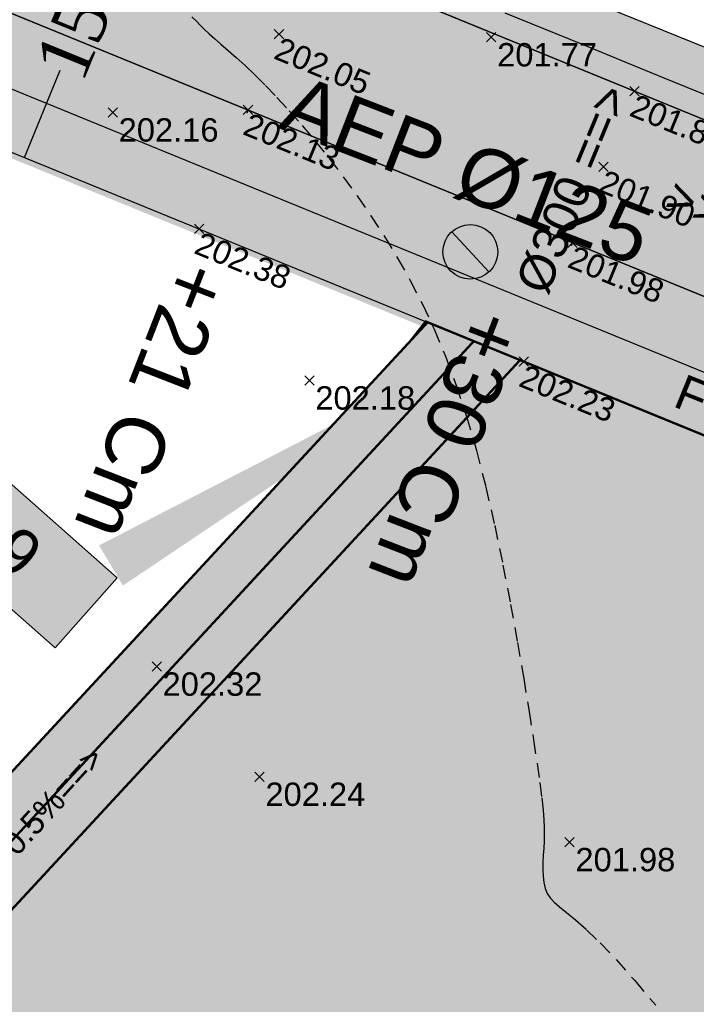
# Model space of a CAD drawing. Extents: x 1616800 to 1632437, y 2248456 to 2251974.
# Tile 112 of 256: x 1617713 to 1617742, y 2251600 to 2251642. Entities that reach past the tile are written whole.
import ezdxf
from ezdxf.enums import TextEntityAlignment as Align

# ---------------------------------------------------------------- set-up
doc = ezdxf.new("R2010")
doc.units = 0
doc.header["$LTSCALE"] = 2
doc.header["$PDMODE"] = 3
doc.header["$PDSIZE"] = 0.2
for name, pattern in [('AXES', [50.8, 31.75, -6.35, 6.35, -6.35]), ('CACHE2', [4.7625, 3.175, -1.5875]), ('CONTINU', [0]), ('FOSSE', [0.5, 0.3, -0.2]), ('Grille', [0.4, 0.2, -0.2])]:
    doc.linetypes.add(name, pattern=pattern)
doc.layers.get('0').update_dxf_attribs({"linetype": 'CONTINUOUS'})
doc.layers.get('Defpoints').update_dxf_attribs({"linetype": 'CONTINUOUS'})
doc.layers.add('-1-PAP-SURFACES-VOIRIE', color=1, linetype='CONTINUOUS', plot=False)
for name, color, linetype in [('0000-VALORIS-NOUE DERIV BASSIN', 7, 'CONTINUOUS'), ('01-PAP LOTS CONTOURS', 7, 'CONTINUOUS'), ('01-PAP- BORDURE AGGLOS', 30, 'CONTINUOUS'), ('01-PAP- BORDURE CAN CS1 ET PANNEAU SIGNAL', 5, 'CONTINUOUS'), ('01-PAP- BORDURE P1', 6, 'CONTINUOUS'), ('01-PAP- BORDURE T2', 1, 'CONTINUOUS'), ('01-PAP- FOSSE PROJET', 5, 'CONTINUOUS'), ('01-PAP- NIVELLEMENT', 7, 'CONTINUOUS'), ('01-PAP- REVET EV', 93, 'CONTINUOUS'), ('01-PAP- REVET MACROLOT', 51, 'CONTINUOUS'), ('01-PAP- REVET VOIE', 253, 'CONTINUOUS'), ('01-PAP-COTATION', 5, 'CONTINUOUS'), ('01-PAP-FILAIRE VOIE', 7, 'CONTINUOUS'), ('01-PAP-MARQUAGE AU SOL', 255, 'CONTINUOUS'), ('02-PAP-EP PROJET', 3, 'CONTINUOUS'), ('02-PAP-EP TEXTE POUR 2000°', 3, 'CONTINUOUS'), ('03-PAP-EU TEXTE POUR 2000°', 1, 'CONTINUOUS'), ('06-PAP AEP PROJET', 5, 'CONTINUOUS'), ('08-PAP RESEAU TELEPHONE PROJET', 95, 'CONTINUOUS'), ('09-PAP ECLAIRAGE PROJET', 6, 'CONTINUOUS'), ('09-TRANCHEE GAZ', 30, 'CONTINUOUS'), ('X-PAP-PL_1_PROFILS_Bordure_T2', 4, 'CONTINUOUS'), ('X-PTS TOPO-TEXTE TOPOALT', 8, 'CONTINUOUS'), ('X-PTS TOPO-TOPOPOINT', 8, 'CONTINUOUS'), ('Y-FDP TOPO-CN_1_00', 8, 'FOSSE'), ('ZZ- PAP ALT PTS PROJET', 7, 'CONTINUOUS'), ('ZZ-TopoCod', 5, 'CONTINUOUS')]:
    doc.layers.add(name, color=color, linetype=linetype)
doc.layers.add('01-PAP- REVET TROTTOIR', color=7, linetype='CONTINUOUS', true_color=0xddc49a)
doc.styles.add('Arial 2.0', font='arial.ttf', dxfattribs={"width": 0.99, "height": 0.4})
doc.styles.get("Standard").update_dxf_attribs({"font": 'arial.ttf'})
doc.styles.add('TIME', font='times.ttf')
doc.dimstyles.new('Cotes plan', dxfattribs={"dimscale": 1.5, "dimtxt": 2, "dimasz": 0.18, "dimexe": 0, "dimexo": 0.0625, "dimgap": 0.09, "dimtad": 0, "dimdec": 1, "dimzin": 12, "dimdsep": 46, "dimtxsty": 'TIME', "dimblk": 'NONE', "dimcen": 0, "dimse1": 1, "dimse2": 1, "dimaunit": 2, "dimadec": 0, "dimazin": 3, "dimtfac": 1, "dimtdec": 1, "dimtofl": 0, "dimtmove": 0, "dimatfit": 3, "dimldrblk": 'NONE', "dimfxl": 1, "dimtolj": 1, "dimtzin": 0, "dimlwd": -1, "dimarcsym": 0})

# ---------------------------------------------------------------- blocks, each defined once
blk = doc.blocks.new('TCPOINT')
at = {"color": 0}
blk.add_point((0, 0), dxfattribs=at)
at = {"layer": 'X-PTS TOPO-TEXTE TOPOALT'}
blk.add_attdef('ALT', text='', height=0.75, dxfattribs=at).set_placement((0.25, -0.25), align=Align.TOP_LEFT)
blk = doc.blocks.new('*D128')
at = {"layer": '01-PAP-COTATION', "color": 0, "transparency": 16777216}
for p, q in [((1617718.661, 2251650.154), (1617717.134, 2251646.423)), ((1617712.865, 2251635.994), (1617714.392, 2251639.725))]:
    blk.add_line(p, q, dxfattribs=at)
at = {"layer": 'Defpoints', "color": 0, "transparency": 16777216}
for p in [(1617718.705, 2251650.136), (1617712.865, 2251635.994), (1617712.91, 2251635.976)]:
    blk.add_point(p, dxfattribs=at)
at = {"layer": '01-PAP-COTATION', "color": 0, "transparency": 16777216, "insert": (1617715.763, 2251643.074), "char_height": 2.25, "attachment_point": 5, "rotation": 67.7429, "style": 'TIME'}
blk.add_mtext('\\A1;15.30', dxfattribs=at)
blk = doc.blocks.new('_None')
blk = doc.blocks.new('PAP PROJET NIV')
at = {"color": 0}
blk.add_point((0, 0), dxfattribs=at)
at = {"layer": 'ZZ- PAP ALT PTS PROJET', "style": 'Arial 2.0', "width": 0.99}
blk.add_attdef('ALT', text='', height=0.4, dxfattribs=at).set_placement((0.1, -0.1), align=Align.TOP_LEFT)
at = {"layer": 'ZZ-TopoCod', "style": 'Arial 2.0', "width": 0.99}
blk.add_attdef('COD', text='', height=0.12, dxfattribs=at).set_placement((-0.1, 0), align=Align.MIDDLE_RIGHT)
blk = doc.blocks.new('MAT HT 4.00m')
at = {"ltscale": 0.6}
h = blk.add_hatch(color=255, dxfattribs=at)
h.dxf.hatch_style = 1
edge = h.paths.add_edge_path()
edge.add_arc((1633920.685, 3151916.202), 0.9, 0, 360)
h = blk.add_hatch(color=256, dxfattribs=at)
h.dxf.hatch_style = 1
h.paths.add_polyline_path([(1633920.072, 3151916.861, 0.208298), (1633919.785, 3151916.202, 0.655221), (1633921.298, 3151915.543)])
blk.add_line((1633921.298, 3151915.543), (1633920.072, 3151916.861), dxfattribs=at)
blk.add_circle((1633920.685, 3151916.202), 0.9, dxfattribs=at)

msp = doc.modelspace()

# ---------------------------------------------------------------- hatches: boundary and pattern name
at = {"layer": '01-PAP- REVET EV'}
h = msp.add_hatch(color=256, dxfattribs=at)
h.dxf.hatch_style = 1
edge = h.paths.add_edge_path()
edge.add_line((1618039.1855, 2251491.5817), (1617960.9934, 2251527.9386))
edge.add_arc((1617986.0799, 2251581.8916), 59.5, 239.336785, 245.06299, ccw=False)
edge.add_line((1617955.7354, 2251530.7108), (1617798.0424, 2251624.2052))
edge.add_line((1617798.0424, 2251624.2052), (1617764.0901, 2251631.7521))
edge.add_line((1617764.0901, 2251631.7521), (1617718.705, 2251650.1358))
edge.add_line((1617718.705, 2251650.1358), (1617697.7056, 2251659.0776))
edge.add_line((1617697.7056, 2251659.0776), (1617675.3592, 2251674.9217))
edge.add_line((1617675.3592, 2251674.9217), (1617673.713, 2251672.6567))
edge.add_line((1617673.713, 2251672.6567), (1617691.0043, 2251660.089))
edge.add_arc((1617722.1648, 2251702.9612), 53, 233.98951, 247.74286)
edge.add_line((1617702.0903, 2251653.91), (1617764.6328, 2251628.3141))
edge.add_arc((1617784.7073, 2251677.3653), 53, 247.74286, 257.46804)
edge.add_line((1617773.2071, 2251625.628), (1617791.8787, 2251621.4777))
edge.add_arc((1617785.3692, 2251592.1924), 30, 59.33679, 77.46804, ccw=False)
edge.add_line((1617800.6689, 2251617.9978), (1617814.4318, 2251609.8379))
edge.add_line((1617814.4318, 2251609.8379), (1617824.5636, 2251607.3186))
edge.add_line((1617824.5636, 2251607.3186), (1617855.5301, 2251588.9589))
edge.add_line((1617855.5301, 2251588.9589), (1617862.6019, 2251581.2785))
edge.add_line((1617862.6019, 2251581.2785), (1617893.5684, 2251562.9188))
edge.add_line((1617893.5684, 2251562.9188), (1617903.7001, 2251560.3994))
edge.add_line((1617903.7001, 2251560.3994), (1617934.6666, 2251542.0398))
edge.add_line((1617934.6666, 2251542.0398), (1617941.7384, 2251534.3593))
edge.add_line((1617941.7384, 2251534.3593), (1617953.6954, 2251527.2701))
edge.add_arc((1617986.0799, 2251581.8916), 63.5, 239.336785, 245.06299)
edge.add_line((1617959.3069, 2251524.3115), (1617993.5196, 2251508.4037))
edge.add_arc((1617979.9481, 2251480.5257), 31.0059, -43.3244, 64.04236, ccw=False)
edge.add_line((1618002.5043, 2251459.2517), (1618005.2256, 2251456.6501))
edge.add_line((1618005.2256, 2251456.6501), (1618016.0396, 2251467.7735))
edge.add_line((1618016.0396, 2251467.7735), (1618039.1855, 2251491.5817))
h = msp.add_hatch(color=256, dxfattribs=at)
h.dxf.hatch_style = 1
edge = h.paths.add_edge_path()
edge.add_arc((1617784.7073, 2251677.3653), 60, 247.742856, 257.468045, ccw=False)
edge.add_line((1617761.9814, 2251621.8357), (1617699.4389, 2251647.4316))
edge.add_arc((1617722.1648, 2251702.9612), 60, 233.989513, 247.742856, ccw=False)
edge.add_line((1617686.8888, 2251654.4266), (1617669.5974, 2251666.9943))
edge.add_line((1617669.5974, 2251666.9943), (1617668.4216, 2251665.3765))
edge.add_arc((1617669.2305, 2251664.7886), 1, 143.98951, 233.98951)
edge.add_line((1617668.6425, 2251663.9797), (1617685.125, 2251651.9999))
edge.add_arc((1617722.1648, 2251702.9612), 63, 233.989513, 247.742856)
edge.add_line((1617698.3026, 2251644.6551), (1617760.8451, 2251619.0592))
edge.add_arc((1617784.7073, 2251677.3653), 63, 247.742856, 257.468045)
edge.add_line((1617771.0373, 2251615.8662), (1617789.7089, 2251611.7159))
edge.add_arc((1617785.3692, 2251592.1924), 20, 59.33679, 77.46804, ccw=False)
edge.add_line((1617795.569, 2251609.396), (1617948.5955, 2251518.6683))
edge.add_arc((1617986.0799, 2251581.8916), 73.5, 239.336785, 245.06299)
edge.add_line((1617955.0907, 2251515.2438), (1617988.8085, 2251499.566))
edge.add_arc((1617979.9544, 2251480.5238), 21, -43.32991, 65.06299, ccw=False)
edge.add_line((1617995.2302, 2251466.1137), (1617894.4737, 2251359.3053))
edge.add_line((1617894.4737, 2251359.3053), (1617832.0097, 2251294.7553))
edge.add_arc((1617828.1495, 2251312.3365), 18, 282.38358, 315.94089)
edge.add_line((1617841.0847, 2251299.8193), (1617896.6428, 2251357.2328))
edge.add_line((1617896.6428, 2251357.2328), (1617997.4124, 2251464.0551))
edge.add_arc((1617979.9462, 2251480.5263), 24.0076, 316.6793, 423.74015)
edge.add_line((1617990.5682, 2251502.0563), (1617956.3555, 2251517.9641))
edge.add_arc((1617986.0799, 2251581.8916), 70.5, 239.336785, 245.06299, ccw=False)
edge.add_line((1617950.1255, 2251521.2489), (1617797.099, 2251611.9765))
edge.add_arc((1617785.3692, 2251592.1924), 23, 59.33679, 77.46804)
edge.add_line((1617790.3598, 2251614.6444), (1617771.6882, 2251618.7947))
at = {"layer": '01-PAP- REVET MACROLOT'}
h = msp.add_hatch(color=256, dxfattribs=at)
h.dxf.hatch_style = 1
edge = h.paths.add_edge_path()
edge.add_arc((1617785.3692, 2251592.1924), 17.5, 59.33679, 77.46804)
edge.add_line((1617789.1664, 2251609.2755), (1617770.4948, 2251613.4258))
edge.add_arc((1617784.7073, 2251677.3653), 65.5, 247.742856, 257.468045, ccw=False)
edge.add_line((1617759.8982, 2251616.7454), (1617730.0229, 2251628.9721))
edge.add_line((1617730.0229, 2251628.9721), (1617729.3798, 2251628.1548))
edge.add_line((1617729.3798, 2251628.1548), (1617679.738, 2251574.4653))
edge.add_line((1617679.738, 2251574.4653), (1617738.9827, 2251533.7062))
edge.add_line((1617738.9827, 2251533.7062), (1617779.8858, 2251505.5659))
edge.add_line((1617779.8858, 2251505.5659), (1617847.8922, 2251475.7862))
edge.add_line((1617847.8922, 2251475.7862), (1617847.8927, 2251475.786))
edge.add_line((1617847.8927, 2251475.786), (1617956.6559, 2251428.8657))
edge.add_line((1617956.6559, 2251428.8657), (1617993.4116, 2251467.8292))
edge.add_arc((1617979.9544, 2251480.5238), 18.5, 316.67009, 327.72094)
edge.add_line((1617995.5954, 2251470.644), (1617990.8277, 2251495.4912))
edge.add_arc((1617979.9544, 2251480.5238), 18.5, 54.0028, 65.06299)
edge.add_line((1617987.7544, 2251497.2991), (1617954.0366, 2251512.9769))
edge.add_arc((1617986.0799, 2251581.8916), 76, 239.336785, 245.06299, ccw=False)
edge.add_line((1617947.3206, 2251516.5179), (1617794.294, 2251607.2455))
at = {"layer": '01-PAP- REVET TROTTOIR'}
h = msp.add_hatch(color=256, dxfattribs=at)
h.dxf.hatch_style = 1
edge = h.paths.add_edge_path()
edge.add_arc((1617784.7073, 2251677.3653), 65.5, 247.742856, 257.468045)
edge.add_line((1617770.4948, 2251613.4258), (1617789.1664, 2251609.2755))
edge.add_arc((1617785.3692, 2251592.1924), 17.5, 59.33679, 77.46804, ccw=False)
edge.add_line((1617794.294, 2251607.2455), (1617947.3206, 2251516.5179))
edge.add_arc((1617986.0799, 2251581.8916), 76, 239.336785, 245.06299)
edge.add_line((1617954.0366, 2251512.9769), (1617987.7544, 2251497.2991))
edge.add_arc((1617979.9544, 2251480.5238), 18.5, -43.32991, 65.06299, ccw=False)
edge.add_line((1617993.4116, 2251467.8292), (1617892.6661, 2251361.0323))
edge.add_line((1617892.6661, 2251361.0323), (1617834.6962, 2251301.1265))
edge.add_line((1617834.6962, 2251301.1265), (1617823.5125, 2251297.7306))
edge.add_arc((1617826.1974, 2251309.638), 12.2064, 225.71227, 257.29336, ccw=False)
edge.add_line((1617817.6742, 2251300.9002), (1617815.7598, 2251302.776))
edge.add_line((1617815.7598, 2251302.776), (1617814.0101, 2251300.9903))
edge.add_line((1617814.0101, 2251300.9903), (1617815.7202, 2251299.3168))
edge.add_arc((1617828.1494, 2251312.3364), 17.9999, 226.32876, 282.38379)
edge.add_line((1617832.0097, 2251294.7553), (1617894.4737, 2251359.3053))
edge.add_line((1617894.4737, 2251359.3053), (1617995.2302, 2251466.1137))
edge.add_arc((1617979.9544, 2251480.5238), 21, 316.67009, 425.06299)
edge.add_line((1617988.8085, 2251499.566), (1617955.0907, 2251515.2438))
edge.add_arc((1617986.0799, 2251581.8916), 73.5, 239.336785, 245.06299, ccw=False)
edge.add_line((1617948.5955, 2251518.6683), (1617795.569, 2251609.396))
edge.add_arc((1617785.3692, 2251592.1924), 20, 59.33679, 77.46804)
edge.add_line((1617789.7089, 2251611.7159), (1617771.0373, 2251615.8662))
edge.add_arc((1617784.7073, 2251677.3653), 63, 247.742856, 257.468045, ccw=False)
edge.add_line((1617760.8451, 2251619.0592), (1617698.3026, 2251644.6551))
edge.add_arc((1617722.1648, 2251702.9612), 63, 233.989513, 247.742856, ccw=False)
edge.add_line((1617685.125, 2251651.9999), (1617668.6425, 2251663.9797))
edge.add_arc((1617669.2305, 2251664.7886), 1, 143.98951, 233.98951, ccw=False)
edge.add_line((1617668.4216, 2251665.3765), (1617669.5974, 2251666.9943))
edge.add_line((1617669.5974, 2251666.9943), (1617667.9796, 2251668.1702))
edge.add_arc((1617651.5175, 2251645.5207), 28, 53.98951, 58.44705)
edge.add_line((1617666.1695, 2251669.3811), (1617662.9857, 2251665.0006))
edge.add_line((1617662.9857, 2251665.0006), (1617690.045, 2251645.3333))
edge.add_line((1617690.045, 2251645.3333), (1617759.8982, 2251616.7454))
at = {"layer": '01-PAP- REVET VOIE'}
h = msp.add_hatch(color=256, dxfattribs=at)
h.dxf.hatch_style = 1
edge = h.paths.add_edge_path()
edge.add_line((1617518.4701, 2251589.3779), (1617548.9396, 2251559.1036))
edge.add_arc((1617561.6466, 2251571.8523), 18, 134.27861, 225.09375, ccw=False)
edge.add_line((1617549.08, 2251584.7395), (1617566.9993, 2251602.2132))
edge.add_line((1617566.9993, 2251602.2132), (1617574.1589, 2251609.1947))
edge.add_line((1617574.1589, 2251609.1947), (1617587.046, 2251621.7614))
edge.add_line((1617587.046, 2251621.7614), (1617599.9332, 2251634.328))
edge.add_line((1617599.9332, 2251634.328), (1617607.0927, 2251641.3095))
edge.add_line((1617607.0927, 2251641.3095), (1617631.9693, 2251665.5674))
edge.add_arc((1617651.5175, 2251645.5207), 28, 58.44705, 134.27861, ccw=False)
edge.add_arc((1617651.5175, 2251645.5207), 28, 53.98951, 58.44705, ccw=False)
edge.add_line((1617667.9796, 2251668.1702), (1617669.5974, 2251666.9943))
edge.add_line((1617669.5974, 2251666.9943), (1617686.8888, 2251654.4266))
edge.add_arc((1617722.1648, 2251702.9612), 60, 233.989513, 247.742856)
edge.add_line((1617699.4389, 2251647.4316), (1617761.9814, 2251621.8357))
edge.add_arc((1617784.7073, 2251677.3653), 60, 247.742856, 257.468045)
edge.add_line((1617771.6882, 2251618.7947), (1617790.3598, 2251614.6444))
edge.add_arc((1617785.3692, 2251592.1924), 23, 59.33679, 77.46804, ccw=False)
edge.add_line((1617797.099, 2251611.9765), (1617950.1255, 2251521.2489))
edge.add_arc((1617986.0799, 2251581.8916), 70.5, 239.336785, 245.06299)
edge.add_line((1617956.3555, 2251517.9641), (1617990.5682, 2251502.0563))
edge.add_arc((1617979.9462, 2251480.5263), 24.0076, -43.3207, 63.74015, ccw=False)
edge.add_line((1617997.4124, 2251464.0551), (1617896.6428, 2251357.2328))
edge.add_line((1617896.6428, 2251357.2328), (1617841.0847, 2251299.8193))
edge.add_arc((1617828.0846, 2251312.4528), 18.1276, 226.78814, 315.81935, ccw=False)
edge.add_line((1617815.6727, 2251299.241), (1617845.7894, 2251269.0699))
edge.add_arc((1617858.4751, 2251281.8399), 18, 135.94089, 225.18966, ccw=False)
edge.add_line((1617845.5399, 2251294.3571), (1617901.7042, 2251352.397))
edge.add_line((1617901.7042, 2251352.397), (1618002.5043, 2251459.2517))
edge.add_arc((1617979.9481, 2251480.5257), 31.0059, 316.6756, 424.04236)
edge.add_line((1617993.5196, 2251508.4037), (1617959.3069, 2251524.3115))
edge.add_arc((1617986.0799, 2251581.8916), 63.5, 239.336785, 245.06299, ccw=False)
edge.add_line((1617953.6954, 2251527.2701), (1617941.7384, 2251534.3593))
edge.add_line((1617941.7384, 2251534.3593), (1617933.1366, 2251539.4592))
edge.add_line((1617933.1366, 2251539.4592), (1617917.6534, 2251548.639))
edge.add_line((1617917.6534, 2251548.639), (1617902.1702, 2251557.8189))
edge.add_line((1617902.1702, 2251557.8189), (1617893.5684, 2251562.9188))
edge.add_line((1617893.5684, 2251562.9188), (1617862.6019, 2251581.2785))
edge.add_line((1617862.6019, 2251581.2785), (1617854.0001, 2251586.3784))
edge.add_line((1617854.0001, 2251586.3784), (1617838.5168, 2251595.5582))
edge.add_line((1617838.5168, 2251595.5582), (1617823.0336, 2251604.738))
edge.add_line((1617823.0336, 2251604.738), (1617814.4318, 2251609.8379))
edge.add_line((1617814.4318, 2251609.8379), (1617800.6689, 2251617.9978))
edge.add_arc((1617785.3692, 2251592.1924), 30, 59.33679, 77.46804)
edge.add_line((1617791.8787, 2251621.4777), (1617773.2071, 2251625.628))
edge.add_arc((1617784.7073, 2251677.3653), 53, 247.74286, 257.46804, ccw=False)
edge.add_line((1617764.6328, 2251628.3141), (1617702.0903, 2251653.91))
edge.add_arc((1617722.1648, 2251702.9612), 53, 233.98951, 247.74286, ccw=False)
edge.add_line((1617691.0043, 2251660.089), (1617673.713, 2251672.6567))
edge.add_line((1617673.713, 2251672.6567), (1617672.0952, 2251673.8326))
edge.add_arc((1617651.5175, 2251645.5207), 35, 53.98951, 67.27562)
edge.add_arc((1617651.5175, 2251645.5207), 35, 67.27562, 134.27861)
edge.add_line((1617627.0823, 2251670.5791), (1617543.7064, 2251589.2767))
edge.add_arc((1617531.1397, 2251602.1639), 18, 280.7213, 314.27861, ccw=False)
edge.add_arc((1617531.1397, 2251602.1639), 18, 225.26192, 280.7213, ccw=False)

# ---------------------------------------------------------------- linework, layer by layer
at = {"layer": '-1-PAP-SURFACES-VOIRIE', "flags": 128}
for points in [[(1617901.7042, 2251352.397), (1618002.5043, 2251459.2517, 0.5060499), (1617993.5196, 2251508.4037), (1617959.3069, 2251524.3115, -0.0249905), (1617953.6954, 2251527.2701), (1617941.7384, 2251534.3593), (1617933.1366, 2251539.4592), (1617917.6534, 2251548.639), (1617902.1702, 2251557.8189), (1617893.5684, 2251562.9188), (1617862.6019, 2251581.2785), (1617854.0001, 2251586.3784), (1617838.5168, 2251595.5582), (1617823.0336, 2251604.738), (1617814.4318, 2251609.8379), (1617800.6689, 2251617.9978, 0.079278), (1617791.8787, 2251621.4777), (1617773.2071, 2251625.628, -0.0424596), (1617764.6328, 2251628.3141), (1617702.0903, 2251653.91, -0.0600824), (1617691.0043, 2251660.089), (1617673.713, 2251672.6567)], [(1617669.5974, 2251666.9943), (1617686.8888, 2251654.4266, 0.0600824), (1617699.4389, 2251647.4316), (1617761.9814, 2251621.8357, 0.0424596), (1617771.6882, 2251618.7947), (1617790.3598, 2251614.6444, -0.079278), (1617797.099, 2251611.9765), (1617950.1255, 2251521.2489, 0.0249905), (1617956.3555, 2251517.9641), (1617990.5682, 2251502.0563, -0.5043745), (1617997.4124, 2251464.0551), (1617896.6428, 2251357.2328)]]:
    msp.add_lwpolyline(points, format="xyb", dxfattribs=at)
at = {"layer": '0000-VALORIS-NOUE DERIV BASSIN', "flags": 128}
msp.add_lwpolyline([(1617742.0481, 2251638.6375), (1617740.2131, 2251639.3885), (1617738.3782, 2251640.1395), (1617736.7255, 2251640.8159), (1617735.0726, 2251641.4923), (1617733.4196, 2251642.1688)], dxfattribs=at)
at = {"layer": '01-PAP LOTS CONTOURS', "const_width": 0.1, "flags": 128}
msp.add_lwpolyline([(1617794.294, 2251607.2455, 0.079278), (1617789.1664, 2251609.2755), (1617770.4948, 2251613.4258, -0.0424596), (1617759.8982, 2251616.7454), (1617730.0229, 2251628.9721), (1617729.3798, 2251628.1548), (1617679.738, 2251574.4653), (1617738.9827, 2251533.7062), (1617779.8858, 2251505.5659), (1617847.8922, 2251475.7862), (1617847.8927, 2251475.786), (1617956.6559, 2251428.8657), (1617993.4116, 2251467.8292, 0.0482558), (1617995.5954, 2251470.644), (1617990.8277, 2251495.4912, 0.0482967), (1617987.7544, 2251497.2991), (1617954.0366, 2251512.9769, -0.0249905), (1617947.3206, 2251516.5179)], format="xyb", close=True, dxfattribs=at)
at = {"layer": '01-PAP- BORDURE AGGLOS', "linetype": 'CACHE2', "ltscale": 0.5, "const_width": 0.5, "flags": 128}
msp.add_lwpolyline([(1617659.75, 2251667.3524), (1617690.045, 2251645.3333), (1617759.8982, 2251616.7454, 0.0424596), (1617770.4948, 2251613.4258), (1617789.1664, 2251609.2755, -0.079278), (1617794.294, 2251607.2455), (1617947.3206, 2251516.5179, 0.0249905), (1617954.0366, 2251512.9769), (1617987.7544, 2251497.2991, -0.0482967), (1617990.8277, 2251495.4912), (1617995.5954, 2251470.644, -0.0482558), (1617993.4116, 2251467.8292), (1617892.6661, 2251361.0323), (1617834.6962, 2251301.1265), (1617823.5125, 2251297.7306, -0.1386774), (1617817.6742, 2251300.9002), (1617815.7598, 2251302.776)], format="xyb", dxfattribs=at)
at = {"layer": '01-PAP- BORDURE CAN CS1 ET PANNEAU SIGNAL', "linetype": 'AXES', "ltscale": 0.1, "const_width": 0.5, "flags": 128}
msp.add_lwpolyline([(1618002.5043, 2251459.2517, 0.5116867), (1617993.0247, 2251508.6338), (1617959.3069, 2251524.3115, -0.0249905), (1617953.6954, 2251527.2701), (1617941.7384, 2251534.3593), (1617934.6666, 2251542.0398), (1617903.7001, 2251560.3994), (1617893.5684, 2251562.9188), (1617862.6019, 2251581.2785), (1617855.5301, 2251588.9589), (1617824.5636, 2251607.3186), (1617814.4318, 2251609.8379), (1617800.6689, 2251617.9978, 0.079278), (1617791.8787, 2251621.4777), (1617773.2071, 2251625.628, -0.0424596), (1617764.6328, 2251628.3141), (1617702.0903, 2251653.91, -0.0600824), (1617691.0043, 2251660.089), (1617672.0952, 2251673.8326, 0.3653994), (1617627.0823, 2251670.5791), (1617543.7064, 2251589.2767, -0.4099894), (1617518.4354, 2251589.4124), (1617516.9504, 2251590.892)], format="xyb", dxfattribs=at)
at = {"layer": '01-PAP- BORDURE P1', "linetype": 'Grille', "ltscale": 2, "const_width": 0.5, "flags": 128}
msp.add_lwpolyline([(1617669.5974, 2251666.9943), (1617668.4216, 2251665.3765, 0.4142136), (1617668.6425, 2251663.9797), (1617685.125, 2251651.9999, 0.0600824), (1617698.3026, 2251644.6551), (1617760.8451, 2251619.0592, 0.0424596), (1617771.0373, 2251615.8662), (1617789.7089, 2251611.7159, -0.079278), (1617795.569, 2251609.396), (1617948.5955, 2251518.6683, 0.0249905), (1617955.0907, 2251515.2438), (1617988.8085, 2251499.566, -0.5116867), (1617995.2302, 2251466.1137), (1617894.4737, 2251359.3053), (1617832.0097, 2251294.7553)], format="xyb", dxfattribs=at)
at = {"layer": '01-PAP- BORDURE T2', "const_width": 0.5, "flags": 128}
msp.add_lwpolyline([(1617997.4124, 2251464.0551, 0.5116867), (1617990.0734, 2251502.2864), (1617956.3555, 2251517.9641, -0.0249905), (1617950.1255, 2251521.2489), (1617797.099, 2251611.9765, 0.079278), (1617790.3598, 2251614.6444), (1617771.6882, 2251618.7947, -0.0424596), (1617761.9814, 2251621.8357), (1617699.4389, 2251647.4316, -0.0600824), (1617686.8888, 2251654.4266), (1617667.9796, 2251668.1702, 0.3653994), (1617631.9693, 2251665.5674), (1617597.5412, 2251631.9955), (1617592.4761, 2251622.8662), (1617566.7018, 2251597.7329), (1617557.4478, 2251592.8993), (1617549.08, 2251584.7395, 0.4183867), (1617548.9396, 2251559.1036), (1617552.39, 2251555.6645)], format="xyb", dxfattribs=at)
at = {"layer": '01-PAP- FOSSE PROJET', "linetype": 'CONTINU', "const_width": 0.1, "flags": 128}
msp.add_lwpolyline([(1617730.1045, 2251628.9387), (1617682.0904, 2251577.0095, 0.4569369), (1617682.5927, 2251572.5013), (1617735.3747, 2251536.1885), (1617735.3199, 2251535.8929)], format="xyb", dxfattribs=at)
at = {"layer": '01-PAP- FOSSE PROJET', "linetype": 'Grille', "const_width": 0.1, "flags": 128}
msp.add_lwpolyline([(1617732.0807, 2251628.13), (1617684.343, 2251576.4998, 0.4569369), (1617684.6779, 2251573.4943), (1617737.5778, 2251537.1004), (1617737.1755, 2251534.93)], format="xyb", dxfattribs=at)
at = {"layer": '01-PAP- FOSSE PROJET', "linetype": 'CONTINU', "const_width": 0.1, "flags": 128}
msp.add_lwpolyline([(1617734.0568, 2251627.3212), (1617685.8115, 2251575.142), (1617739.7809, 2251538.0123), (1617738.9827, 2251533.7062)], dxfattribs=at)
at = {"layer": '01-PAP-FILAIRE VOIE', "flags": 128}
for points in [[(1617791.8787, 2251621.4777), (1617773.2071, 2251625.628, -0.0424596), (1617764.6328, 2251628.3141), (1617702.0903, 2251653.91, -0.0600824), (1617691.0043, 2251660.089), (1617672.0952, 2251673.8326, 0.3653994), (1617627.0823, 2251670.5791), (1617543.7064, 2251589.2767, -0.4099894), (1617518.4354, 2251589.4124), (1617516.9504, 2251590.892)], [(1617543.7064, 2251589.2767), (1617627.0823, 2251670.5791, -0.3653994), (1617672.0952, 2251673.8326), (1617691.0043, 2251660.089, 0.0600824), (1617702.0903, 2251653.91), (1617764.6328, 2251628.3141, 0.0424596), (1617773.2071, 2251625.628), (1617791.8787, 2251621.4777, -0.079278), (1617800.6689, 2251617.9978), (1617953.6954, 2251527.2701, 0.0249905), (1617959.3069, 2251524.3115), (1617993.0247, 2251508.6338, -0.5116867), (1618002.5043, 2251459.2517), (1617901.7042, 2251352.397), (1617845.5399, 2251294.3571, 0.4103785), (1617845.7894, 2251269.0699), (1617861.3992, 2251253.5631)], [(1617790.3598, 2251614.6444), (1617771.6882, 2251618.7947, -0.0424596), (1617761.9814, 2251621.8357), (1617699.4389, 2251647.4316, -0.0600824), (1617686.8888, 2251654.4266), (1617667.9796, 2251668.1702, 0.3653994), (1617631.9693, 2251665.5674), (1617549.08, 2251584.7395, 0.4183867), (1617548.9396, 2251559.1036), (1617552.39, 2251555.6645)], [(1617659.75, 2251667.3524), (1617690.045, 2251645.3333), (1617759.8982, 2251616.7454, 0.0424596), (1617770.4948, 2251613.4258), (1617789.1664, 2251609.2755)], [(1617669.5974, 2251666.9943), (1617668.4216, 2251665.3765, 0.4142136), (1617668.6425, 2251663.9797), (1617685.125, 2251651.9999, 0.0600824), (1617698.3026, 2251644.6551), (1617760.8451, 2251619.0592, 0.0424596), (1617771.0373, 2251615.8662), (1617789.7089, 2251611.7159)]]:
    msp.add_lwpolyline(points, format="xyb", dxfattribs=at)
msp.add_lwpolyline([(1617675.3592, 2251674.9217), (1617697.7056, 2251659.0776), (1617718.705, 2251650.1358), (1617764.0901, 2251631.7521)], dxfattribs=at)
at = {"layer": '01-PAP-MARQUAGE AU SOL', "linetype": 'CACHE2', "ltscale": 2, "const_width": 0.4}
msp.add_lwpolyline([(1617533.5257, 2251574.4607), (1617629.5258, 2251668.0733, -0.3653994), (1617670.0374, 2251671.0014), (1617688.9466, 2251657.2578, 0.0600824), (1617700.7646, 2251650.6708), (1617763.3071, 2251625.0749, 0.0424596), (1617772.4477, 2251622.2114), (1617791.1193, 2251618.061, -0.079278), (1617798.884, 2251614.9872), (1617951.9105, 2251524.2595, 0.0249905), (1617957.8312, 2251521.1378), (1617991.549, 2251505.4601, -0.5116867), (1617999.9583, 2251461.6534), (1617899.1735, 2251354.8149), (1617830.7647, 2251284.1216)], format="xyb", dxfattribs=at)
at = {"layer": '02-PAP-EP PROJET', "linetype": 'AXES', "lineweight": -3, "ltscale": 0.02, "const_width": 1, "flags": 128}
msp.add_lwpolyline([(1617731.6286, 2251627.6562), (1617738.257, 2251643.2508)], dxfattribs=at)
at = {"layer": '02-PAP-EP PROJET', "linetype": 'CONTINU', "lineweight": -3, "ltscale": 0.02, "const_width": 0.5, "flags": 128}
msp.add_lwpolyline([(1617732.3791, 2251625.8168), (1617732.2906, 2251627.8331), (1617731.1677, 2251628.3192), (1617729.4474, 2251627.237)], dxfattribs=at)
at = {"layer": '02-PAP-EP PROJET', "flags": 128}
msp.add_lwpolyline([(1617716.5631, 2251618.5319, 2, 0, 0), (1617731.5282, 2251627.3921, 0, 0, 0)], format="xyseb", dxfattribs=at)
at = {"layer": '06-PAP AEP PROJET', "linetype": 'CACHE2', "ltscale": 0.2, "const_width": 0.6, "flags": 128}
msp.add_lwpolyline([(1618005.5158, 2251460.6987), (1617998.3116, 2251467.8999), (1618001.4863, 2251475.9096), (1618001.2697, 2251485.4909), (1617993.3579, 2251498.6457), (1617955.0259, 2251516.6336), (1617879.7653, 2251561.3184), (1617795.2148, 2251610.4879), (1617762.2101, 2251619.0887), (1617692.3193, 2251648.854), (1617647.2416, 2251682.3907), (1617632.2073, 2251677.12), (1617598.5584, 2251645.4014), (1617563.4938, 2251610.5021), (1617531.3419, 2251578.7904), (1617529.9013, 2251571.7526)], dxfattribs=at)
at = {"layer": '08-PAP RESEAU TELEPHONE PROJET', "linetype": 'AXES', "ltscale": 0.05, "const_width": 0.8, "flags": 128}
msp.add_lwpolyline([(1617604.775, 2251654.9827), (1617625.0287, 2251673.8132, -0.0879263), (1617641.8457, 2251683.7984), (1617644.1168, 2251684.1197, -0.1773996), (1617649.385, 2251681.2862), (1617658.0089, 2251671.6979, 0.0447657), (1617660.6269, 2251669.2647), (1617667.6147, 2251663.8486), (1617690.6874, 2251647.3327), (1617760.2151, 2251618.2527), (1617792.4545, 2251610.0382), (1617794.6546, 2251608.8542)], format="xyb", dxfattribs=at)
at = {"layer": '09-PAP ECLAIRAGE PROJET', "linetype": 'CACHE2', "ltscale": 0.2, "const_width": 0.6, "flags": 128}
msp.add_lwpolyline([(1617828.4225, 2251591.4704), (1617795.2148, 2251610.4879), (1617762.2101, 2251619.0887), (1617692.0881, 2251648.3756), (1617669.5584, 2251664.1282)], dxfattribs=at)
at = {"layer": '09-TRANCHEE GAZ', "linetype": 'CACHE2', "ltscale": 0.2, "const_width": 0.6, "flags": 128}
msp.add_lwpolyline([(1617557.6682, 2251612.8519), (1617561.794, 2251608.2637), (1617598.9063, 2251645.0422), (1617632.473, 2251676.6833), (1617647.1563, 2251681.8309), (1617692.0686, 2251648.4173), (1617762.0482, 2251618.6142), (1617795.0225, 2251610.0213), (1617879.512, 2251560.8873), (1617954.7915, 2251516.1913), (1617993.0078, 2251498.2577), (1618000.7752, 2251485.3428), (1618001.3029, 2251472.2595), (1617832.6749, 2251293.9695), (1617822.3765, 2251283.5687)], dxfattribs=at)
at = {"layer": 'X-PAP-PL_1_PROFILS_Bordure_T2'}
for points in [[(1617722.4219, 2251638.0256, 202.1336), (1617722.4219, 2251638.0256, 202.0236), (1617722.3651, 2251637.8868, 202.0236), (1617722.3651, 2251637.8868, 202.2736)], [(1617736.3043, 2251632.3442, 201.9836), (1617736.3043, 2251632.3442, 201.8736), (1617736.2475, 2251632.2053, 201.8736), (1617736.2475, 2251632.2053, 202.1236)]]:
    msp.add_polyline3d(points, dxfattribs=at)
at = {"layer": 'Y-FDP TOPO-CN_1_00', "linetype": 'FOSSE', "elevation": 202}
msp.add_lwpolyline([(1617720.0207, 2251642.0091), (1617720.2155, 2251641.8156), (1617720.3915, 2251641.638), (1617720.5677, 2251641.4635), (1617720.7633, 2251641.279), (1617720.9943, 2251641.0727), (1617721.2635, 2251640.8384), (1617721.5704, 2251640.571), (1617721.9147, 2251640.2654), (1617722.2958, 2251639.9167), (1617722.7135, 2251639.5198), (1617723.1672, 2251639.0696), (1617723.6566, 2251638.5612), (1617724.1802, 2251637.991), (1617724.7321, 2251637.362), (1617725.3057, 2251636.6787), (1617725.8939, 2251635.9455), (1617726.4901, 2251635.1668), (1617727.0873, 2251634.3472), (1617727.6788, 2251633.4911), (1617728.2576, 2251632.603), (1617728.8182, 2251631.6846), (1617729.3592, 2251630.7264), (1617729.8807, 2251629.7163), (1617730.3825, 2251628.6419), (1617730.8645, 2251627.4912), (1617731.3267, 2251626.2518), (1617731.769, 2251624.9116), (1617732.1913, 2251623.4584), (1617732.5931, 2251621.8892), (1617732.9724, 2251620.2384), (1617733.3266, 2251618.5498), (1617733.6532, 2251616.867), (1617733.9497, 2251615.2337), (1617734.2137, 2251613.6937), (1617734.4427, 2251612.2907), (1617734.6341, 2251611.0683), (1617734.7865, 2251610.058), (1617734.9031, 2251609.242), (1617734.988, 2251608.59), (1617735.0453, 2251608.072), (1617735.0794, 2251607.6579), (1617735.0943, 2251607.3175), (1617735.0943, 2251607.0208), (1617735.0835, 2251606.7374), (1617735.0664, 2251606.4436), (1617735.048, 2251606.14), (1617735.0339, 2251605.8334), (1617735.0295, 2251605.5307), (1617735.0402, 2251605.2387), (1617735.0713, 2251604.9643), (1617735.1284, 2251604.7142), (1617735.2167, 2251604.4954), (1617735.3428, 2251604.3087), (1617735.5163, 2251604.1316), (1617735.7483, 2251603.9354), (1617736.0494, 2251603.6917), (1617736.4306, 2251603.3718), (1617736.9025, 2251602.9473), (1617737.4761, 2251602.3896), (1617738.1622, 2251601.6701), (1617738.9643, 2251600.7712), (1617739.8574, 2251599.7196)], dxfattribs=at)

# ---------------------------------------------------------------- block references
at = {"layer": '01-PAP- NIVELLEMENT'}
ref = msp.add_blockref('PAP PROJET NIV', (1617723.7476, 2251641.2649, 202.0461), dxfattribs=at)
ref.add_attrib('ALT', '202.05', dxfattribs={"layer": 'ZZ- PAP ALT PTS PROJET', "height": 1, "rotation": 337.74286, "style": 'Arial 2.0', "width": 0.99}).set_placement((1617723.8476, 2251641.1649, 202.0461), align=Align.TOP_LEFT)
ref = msp.add_blockref('PAP PROJET NIV', (1617738.9557, 2251638.8226, 201.8086), dxfattribs=at)
ref.add_attrib('ALT', '201.81', dxfattribs={"layer": 'ZZ- PAP ALT PTS PROJET', "height": 1, "rotation": 337.74286, "style": 'Arial 2.0', "width": 0.99}).set_placement((1617739.0557, 2251638.7226, 201.8086), align=Align.TOP_LEFT)
ref = msp.add_blockref('PAP PROJET NIV', (1617722.4219, 2251638.0256, 202.1336), dxfattribs=at)
ref.add_attrib('ALT', '202.13', dxfattribs={"layer": 'ZZ- PAP ALT PTS PROJET', "height": 1, "rotation": 337.74286, "style": 'Arial 2.0', "width": 0.99}).set_placement((1617722.5219, 2251637.9256, 202.1336), align=Align.TOP_LEFT)
ref = msp.add_blockref('PAP PROJET NIV', (1617737.63, 2251635.5834, 201.8961), dxfattribs=at)
ref.add_attrib('ALT', '201.90', dxfattribs={"layer": 'ZZ- PAP ALT PTS PROJET', "height": 1, "rotation": 337.74286, "style": 'Arial 2.0', "width": 0.99}).set_placement((1617737.73, 2251635.4834, 201.8961), align=Align.TOP_LEFT)
ref = msp.add_blockref('PAP PROJET NIV', (1617720.3387, 2251632.9354, 202.3806), dxfattribs=at)
ref.add_attrib('ALT', '202.38', dxfattribs={"layer": 'ZZ- PAP ALT PTS PROJET', "height": 1, "rotation": 337.74286, "style": 'Arial 2.0', "width": 0.99}).set_placement((1617720.4387, 2251632.8354, 202.3806), align=Align.TOP_LEFT)
ref = msp.add_blockref('PAP PROJET NIV', (1617736.3043, 2251632.3442, 201.9836), dxfattribs=at)
ref.add_attrib('ALT', '201.98', dxfattribs={"layer": 'ZZ- PAP ALT PTS PROJET', "height": 1, "rotation": 337.74286, "style": 'Arial 2.0', "width": 0.99}).set_placement((1617736.4043, 2251632.2442, 201.9836), align=Align.TOP_LEFT)
ref = msp.add_blockref('PAP PROJET NIV', (1617734.2211, 2251627.254, 202.2306), dxfattribs=at)
ref.add_attrib('ALT', '202.23', dxfattribs={"layer": 'ZZ- PAP ALT PTS PROJET', "height": 1, "rotation": 337.74286, "style": 'Arial 2.0', "width": 0.99}).set_placement((1617734.3211, 2251627.154, 202.2306), align=Align.TOP_LEFT)
at = {"layer": '09-PAP ECLAIRAGE PROJET', "xscale": 1.3, "yscale": 1.3, "zscale": 1.3}
msp.add_blockref('MAT HT 4.00m', (-506364.9608, -1845859.1122), dxfattribs=at)
at = {"layer": 'X-PTS TOPO-TOPOPOINT'}
ref = msp.add_blockref('TCPOINT', (1617732.8276, 2251641.133, 201.77), dxfattribs=at)
ref.add_attrib('ALT', '201.77', dxfattribs={"layer": 'X-PTS TOPO-TEXTE TOPOALT', "height": 1, "rotation": 0}).set_placement((1617733.0776, 2251640.883, 201.77), align=Align.TOP_LEFT)
ref = msp.add_blockref('TCPOINT', (1617716.6396, 2251637.917, 202.16), dxfattribs=at)
ref.add_attrib('ALT', '202.16', dxfattribs={"layer": 'X-PTS TOPO-TEXTE TOPOALT', "height": 1, "rotation": 0}).set_placement((1617716.8896, 2251637.667, 202.16), align=Align.TOP_LEFT)
ref = msp.add_blockref('TCPOINT', (1617725.0506, 2251626.451, 202.18), dxfattribs=at)
ref.add_attrib('ALT', '202.18', dxfattribs={"layer": 'X-PTS TOPO-TEXTE TOPOALT', "height": 1, "rotation": 360}).set_placement((1617725.3006, 2251626.201, 202.18), align=Align.TOP_LEFT)
ref = msp.add_blockref('TCPOINT', (1617718.5166, 2251614.21, 202.32), dxfattribs=at)
ref.add_attrib('ALT', '202.32', dxfattribs={"layer": 'X-PTS TOPO-TEXTE TOPOALT', "height": 1}).set_placement((1617718.7666, 2251613.96, 202.32), align=Align.TOP_LEFT)
ref = msp.add_blockref('TCPOINT', (1617722.9156, 2251609.496, 202.24), dxfattribs=at)
ref.add_attrib('ALT', '202.24', dxfattribs={"layer": 'X-PTS TOPO-TEXTE TOPOALT', "height": 1, "rotation": 0}).set_placement((1617723.1656, 2251609.246, 202.24), align=Align.TOP_LEFT)
ref = msp.add_blockref('TCPOINT', (1617736.1736, 2251606.7, 201.98), dxfattribs=at)
ref.add_attrib('ALT', '201.98', dxfattribs={"layer": 'X-PTS TOPO-TEXTE TOPOALT', "height": 1, "rotation": 0}).set_placement((1617736.4236, 2251606.45, 201.98), align=Align.TOP_LEFT)

# ---------------------------------------------------------------- texts
at = {"layer": '01-PAP- FOSSE PROJET', "insert": (1617704.3795, 2251598.5779), "char_height": 1, "attachment_point": 1, "rotation": 47.65438, "bg_fill": 1, "box_fill_scale": 1.5, "bg_fill_color": 255, "bg_fill_transparency": 0}
msp.add_mtext_dynamic_manual_height_columns('FOSSE PROJET 0.5%==>', width=17.367304, gutter_width=12.5, heights=[0], dxfattribs=at)
at = {"layer": '01-PAP- NIVELLEMENT', "insert": (1617744.5712, 2251632.7427), "char_height": 1.5, "attachment_point": 5, "rotation": 337.74286}
msp.add_mtext('>> 1.00%', dxfattribs=at)
at = {"layer": '01-PAP- NIVELLEMENT', "color": 5, "char_height": 2.5, "attachment_point": 1, "rotation": 248.78551}
for s, insert in [('+21 Cm', (1617721.7403, 2251630.8698, -202)), ('+30 Cm', (1617734.3007, 2251628.8071, -202))]:
    msp.add_mtext_dynamic_manual_height_columns(s, width=18.624603, gutter_width=12.5, heights=[0], dxfattribs=dict(at, insert=insert))
at = {"layer": '02-PAP-EP TEXTE POUR 2000°', "attachment_point": 1, "bg_fill_color": 255, "bg_fill_transparency": 0}
for s, width, insert, char_height, rotation, bg_fill, box_fill_scale in [('Ø300 ==>', 10.476433, (1617733.8188, 2251630.6123, 199.9526), 1.5, 67.51435, 1, 1), ('fe : 201.69', 15.35296, (1617703.9244, 2251628.1009, 199.9526), 2, 318.43714, 17, 1.5)]:
    msp.add_mtext_dynamic_manual_height_columns(s, width=width, gutter_width=12.5, heights=[0], dxfattribs=dict(at, insert=insert, char_height=char_height, rotation=rotation, bg_fill=bg_fill, box_fill_scale=box_fill_scale))
at = {"layer": '03-PAP-EU TEXTE POUR 2000°', "insert": (1617741.1035, 2251626.7535, 199.9526), "char_height": 1.5, "attachment_point": 1, "rotation": 337.9413, "bg_fill": 1, "box_fill_scale": 1, "bg_fill_color": 255, "bg_fill_transparency": 0}
msp.add_mtext_dynamic_manual_height_columns('FONTE Ø200 - 0.3% ==>', width=23.968049, gutter_width=12.5, heights=[0], dxfattribs=at)
at = {"layer": '06-PAP AEP PROJET', "color": 5, "insert": (1617724.5579, 2251639.6018), "char_height": 2.5, "attachment_point": 1, "rotation": 338.83636, "bg_fill": 1, "box_fill_scale": 1.5, "bg_fill_color": 255, "bg_fill_transparency": 0}
msp.add_mtext_dynamic_manual_height_columns('AEP Ø125', width=17.64419, gutter_width=12.5, heights=[0], dxfattribs=at)

# ---------------------------------------------------------------- dimensions: what is measured, and where the dimension line sits
at = {"layer": '01-PAP-COTATION'}
dim = msp.add_aligned_dim(p1=(1617718.705, 2251650.1358), p2=(1617712.9099, 2251635.9757), distance=-0.0481, dimstyle='Cotes plan', override={"dimtxt": 1.5, "dimdec": 2, "dimzin": 4, "dimtmove": 1}, dxfattribs=at)
dim.commit()
dim.dimension.update_dxf_attribs({"geometry": '*D128', "text_midpoint": (1617715.763, 2251643.0739)})

doc.saveas('drawing.dxf')
